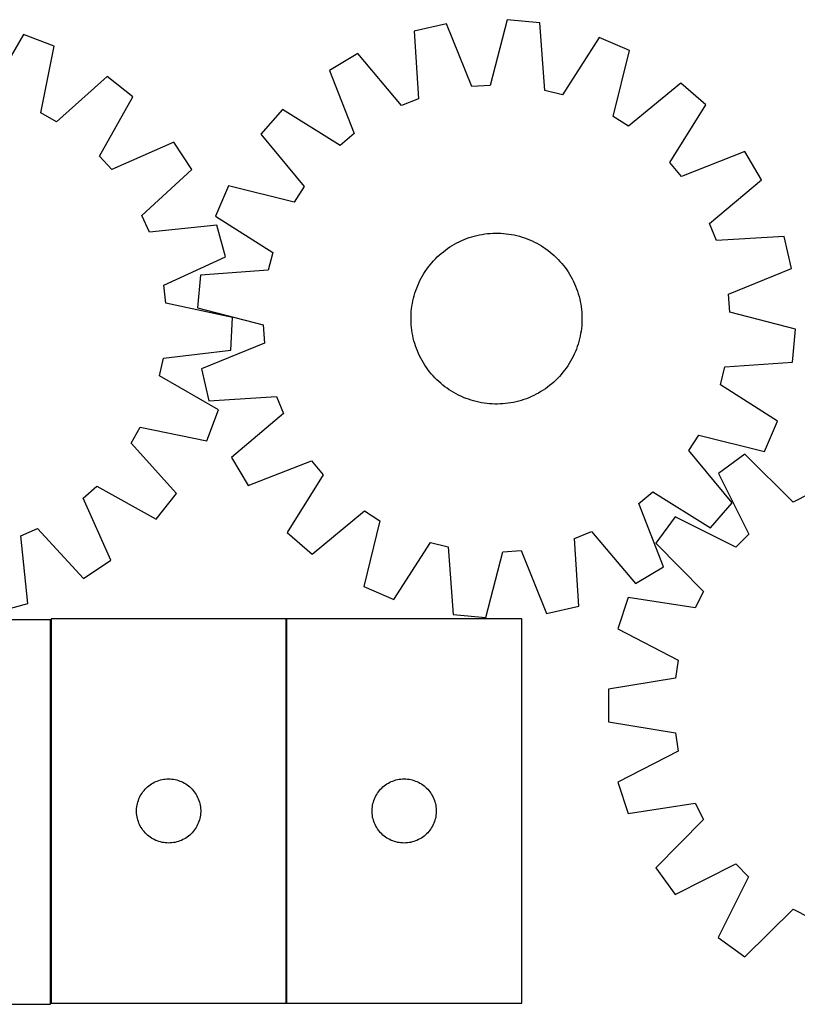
# Model space of a CAD drawing. Header units: millimetres. Extents: x 7 to 1493, y 7 to 467.
# Tile 2 of 5: x 382 to 746, y 7 to 467. Entities that reach past the tile are written whole.
import ezdxf

# ---------------------------------------------------------------- set-up
doc = ezdxf.new("R2010")
doc.units = ezdxf.units.MM
doc.layers.add('COMMON', color=5, linetype='CONTINUOUS', true_color=0x0000ff)
doc.layers.add('CUT', color=7, linetype='CONTINUOUS', true_color=0x000000)

msp = doc.modelspace()

# ---------------------------------------------------------------- linework, layer by layer
at = {"layer": 'COMMON'}
for p, q in [((396.886378, 186.537417), (396.886378, 7.025937)), ((507.08638, 7.025937), (507.08638, 187.025937))]:
    msp.add_line(p, q, dxfattribs=at)
at = {"layer": 'CUT'}
for p, q in [((581.936277, 465.520277), (566.932311, 462.112706)), ((593.892753, 436.092103), (581.936277, 465.520277)), ((610.412531, 467.409408), (602.448291, 436.659682)), ((625.735148, 466.01372), (610.412531, 467.409408)), ((628.012626, 434.331108), (625.735148, 466.01372)), ((566.932311, 462.112706), (568.860056, 430.406894)), ((384.019552, 460.445197), (368.130246, 432.940566)), ((398.412462, 455.006936), (384.019552, 460.445197)), ((653.401448, 459.010743), (636.324818, 432.227102)), ((667.542831, 452.948416), (653.401448, 459.010743)), ((392.143453, 423.867342), (398.412462, 455.006936)), ((659.918377, 422.112683), (667.542831, 452.948416)), ((540.433558, 451.51639), (527.216935, 443.639117)), ((560.898648, 427.223287), (540.433558, 451.51639)), ((527.216935, 443.639117), (538.847965, 414.080803)), ((423.202519, 440.867668), (399.591493, 419.619275)), ((435.210475, 431.247921), (423.202519, 440.867668)), ((602.448291, 436.659682), (593.892753, 436.092103)), ((636.324818, 432.227102), (628.012626, 434.331108)), ((691.691008, 437.738833), (667.173567, 417.543045)), ((703.2669, 427.603289), (691.691008, 437.738833)), ((419.62563, 403.569637), (435.210475, 431.247921)), ((568.860056, 430.406894), (560.898648, 427.223287)), ((505.289565, 425.372856), (495.154022, 413.796963)), ((532.260004, 408.592803), (505.289565, 425.372856)), ((686.486847, 400.63285), (703.2669, 427.603289)), ((399.591493, 419.619275), (392.143453, 423.867342)), ((667.173567, 417.543045), (659.918377, 422.112683)), ((495.154022, 413.796963), (515.349809, 389.279523)), ((538.847965, 414.080803), (532.260004, 408.592803)), ((454.417946, 410.140129), (425.396411, 397.227915)), ((462.865525, 397.280543), (454.417946, 410.140129)), ((721.533161, 405.675919), (691.974848, 394.044889)), ((729.410434, 392.459296), (721.533161, 405.675919)), ((425.396411, 397.227915), (419.62563, 403.569637)), ((439.490397, 375.772913), (462.865525, 397.280543)), ((691.974848, 394.044889), (686.486847, 400.63285)), ((705.117331, 371.994206), (729.410434, 392.459296)), ((479.944439, 389.648787), (473.882111, 375.507404)), ((510.780172, 382.024333), (479.944439, 389.648787)), ((515.349809, 389.279523), (510.780172, 382.024333)), ((443.019036, 367.958307), (439.490397, 375.772913)), ((473.882111, 375.507404), (500.665753, 358.430773)), ((474.61025, 371.270405), (443.019036, 367.958307)), ((478.670544, 356.429767), (474.61025, 371.270405)), ((708.300938, 364.032798), (705.117331, 371.994206)), ((589.094987, 364.0283), (590.25043, 364.522222)), ((590.25043, 364.522222), (591.420817, 364.979607)), ((591.420817, 364.979607), (592.604993, 365.400004)), ((592.604993, 365.400004), (593.80179, 365.782997)), ((593.80179, 365.782997), (595.010026, 366.12821)), ((595.010026, 366.12821), (596.22851, 366.4353)), ((596.22851, 366.4353), (597.456039, 366.703965)), ((597.456039, 366.703965), (598.6914, 366.93394)), ((598.6914, 366.93394), (599.933376, 367.124998)), ((599.933376, 367.124998), (601.18074, 367.27695)), ((601.18074, 367.27695), (602.432262, 367.389647)), ((602.432262, 367.389647), (603.686706, 367.462976)), ((603.686706, 367.462976), (604.942834, 367.496867)), ((604.942834, 367.496867), (606.199407, 367.491285)), ((606.199407, 367.491285), (607.455184, 367.446235)), ((607.455184, 367.446235), (608.708927, 367.361763)), ((608.708927, 367.361763), (609.959398, 367.237952)), ((609.959398, 367.237952), (611.205363, 367.074924)), ((611.205363, 367.074924), (612.445592, 366.872839)), ((612.445592, 366.872839), (613.678862, 366.631897)), ((613.678862, 366.631897), (614.903955, 366.352337)), ((614.903955, 366.352337), (616.119662, 366.034433)), ((616.119662, 366.034433), (617.324784, 365.6785)), ((617.324784, 365.6785), (618.518131, 365.284888)), ((618.518131, 365.284888), (619.698525, 364.853987)), ((619.698525, 364.853987), (620.864802, 364.386222)), ((620.864802, 364.386222), (622.015811, 363.882053)), ((740.00675, 365.960544), (708.300938, 364.032798)), ((743.414321, 350.956577), (740.00675, 365.960544)), ((580.522667, 358.827415), (581.518976, 359.593166)), ((581.518976, 359.593166), (582.538846, 360.327245)), ((582.538846, 360.327245), (583.58127, 361.028927)), ((583.58127, 361.028927), (584.645221, 361.69752)), ((584.645221, 361.69752), (585.729648, 362.332362)), ((585.729648, 362.332362), (586.83348, 362.932829)), ((586.83348, 362.932829), (587.955629, 363.498328)), ((587.955629, 363.498328), (589.094987, 364.0283)), ((622.015811, 363.882053), (623.150416, 363.34198)), ((623.150416, 363.34198), (624.267496, 362.766534)), ((624.267496, 362.766534), (625.36595, 362.156283)), ((625.36595, 362.156283), (626.444694, 361.511831)), ((626.444694, 361.511831), (627.502662, 360.833812)), ((627.502662, 360.833812), (628.538812, 360.122897)), ((628.538812, 360.122897), (629.55212, 359.379785)), ((449.793253, 343.198107), (478.670544, 356.429767)), ((500.665753, 358.430773), (498.561746, 350.118582)), ((575.928087, 354.551067), (576.79234, 355.463248)), ((576.79234, 355.463248), (577.684818, 356.347832)), ((577.684818, 356.347832), (578.604642, 357.203947)), ((578.604642, 357.203947), (579.550902, 358.030746)), ((579.550902, 358.030746), (580.522667, 358.827415)), ((629.55212, 359.379785), (630.541586, 358.605212)), ((630.541586, 358.605212), (631.506234, 357.799941)), ((631.506234, 357.799941), (632.445111, 356.964767)), ((632.445111, 356.964767), (633.357292, 356.100515)), ((633.357292, 356.100515), (634.241877, 355.208036)), ((634.241877, 355.208036), (635.097991, 354.288213)), ((572.059042, 349.608618), (572.769958, 350.644768)), ((572.769958, 350.644768), (573.513069, 351.658076)), ((573.513069, 351.658076), (574.287642, 352.647542)), ((574.287642, 352.647542), (575.092913, 353.61219)), ((575.092913, 353.61219), (575.928087, 354.551067)), ((635.097991, 354.288213), (635.92479, 353.341952)), ((635.92479, 353.341952), (636.721459, 352.370188)), ((636.721459, 352.370188), (637.48721, 351.373879)), ((637.48721, 351.373879), (638.221289, 350.354009)), ((638.221289, 350.354009), (638.922971, 349.311584)), ((713.986147, 339.000101), (743.414321, 350.956577)), ((466.879135, 347.841104), (465.483447, 332.518487)), ((498.561746, 350.118582), (466.879135, 347.841104)), ((569.550875, 345.256371), (570.126321, 346.373452)), ((570.126321, 346.373452), (570.736571, 347.471906)), ((570.736571, 347.471906), (571.381024, 348.55065)), ((571.381024, 348.55065), (572.059042, 349.608618)), ((638.922971, 349.311584), (639.591564, 348.247633)), ((639.591564, 348.247633), (640.226407, 347.163207)), ((640.226407, 347.163207), (640.826874, 346.059374)), ((640.826874, 346.059374), (641.392372, 344.937225)), ((450.734343, 334.675565), (449.793253, 343.198107)), ((567.607966, 340.624087), (568.038867, 341.804481)), ((568.038867, 341.804481), (568.506633, 342.970758)), ((568.506633, 342.970758), (569.010801, 344.121767)), ((569.010801, 344.121767), (569.550875, 345.256371)), ((641.392372, 344.937225), (641.922344, 343.797867)), ((641.922344, 343.797867), (642.416266, 342.642425)), ((642.416266, 342.642425), (642.873651, 341.472038)), ((642.873651, 341.472038), (643.294048, 340.287861)), ((566.260957, 335.784818), (566.540518, 337.009911)), ((566.540518, 337.009911), (566.858422, 338.225618)), ((566.858422, 338.225618), (567.214355, 339.43074)), ((567.214355, 339.43074), (567.607966, 340.624087)), ((643.294048, 340.287861), (643.677042, 339.091064)), ((643.677042, 339.091064), (644.022254, 337.882828)), ((644.022254, 337.882828), (644.329344, 336.664344)), ((644.329344, 336.664344), (644.598009, 335.436816)), ((714.553726, 330.444564), (713.986147, 339.000101)), ((481.802866, 328.063336), (450.734343, 334.675565)), ((465.483447, 332.518487), (496.233172, 324.554247)), ((565.531091, 330.814883), (565.654902, 332.065354)), ((565.654902, 332.065354), (565.817931, 333.311319)), ((565.817931, 333.311319), (566.020016, 334.551548)), ((566.020016, 334.551548), (566.260957, 335.784818)), ((644.598009, 335.436816), (644.827984, 334.201454)), ((644.827984, 334.201454), (645.019042, 332.959479)), ((645.019042, 332.959479), (645.170994, 331.712114)), ((481.078426, 312.69435), (481.802866, 328.063336)), ((565.395988, 327.04879), (565.40157, 328.305363)), ((565.40157, 328.305363), (565.446619, 329.56114)), ((565.446619, 329.56114), (565.531091, 330.814883)), ((645.170994, 331.712114), (645.283691, 330.460593)), ((645.283691, 330.460593), (645.357021, 329.206149)), ((645.357021, 329.206149), (645.390911, 327.950021)), ((645.390911, 327.950021), (645.385329, 326.693448)), ((745.303452, 322.480324), (714.553726, 330.444564)), ((496.233172, 324.554247), (496.800752, 315.998709)), ((565.429878, 325.792661), (565.395988, 327.04879)), ((565.503208, 324.538217), (565.429878, 325.792661)), ((565.615904, 323.286696), (565.503208, 324.538217)), ((565.767857, 322.039332), (565.615904, 323.286696)), ((645.131996, 322.933456), (644.968968, 321.687491)), ((645.255808, 324.183927), (645.131996, 322.933456)), ((645.34028, 325.43767), (645.255808, 324.183927)), ((645.385329, 326.693448), (645.34028, 325.43767)), ((565.958914, 320.797356), (565.767857, 322.039332)), ((566.188889, 319.561994), (565.958914, 320.797356)), ((566.457555, 318.334466), (566.188889, 319.561994)), ((566.764645, 317.115982), (566.457555, 318.334466)), ((644.525941, 319.213992), (644.246381, 317.988899)), ((644.766883, 320.447262), (644.525941, 319.213992)), ((644.968968, 321.687491), (644.766883, 320.447262)), ((743.907764, 307.157706), (745.303452, 322.480324)), ((496.800752, 315.998709), (467.372577, 304.042233)), ((567.109857, 315.907746), (566.764645, 317.115982)), ((567.49285, 314.710949), (567.109857, 315.907746)), ((567.913247, 313.526773), (567.49285, 314.710949)), ((568.370632, 312.356386), (567.913247, 313.526773)), ((643.178932, 314.374724), (642.748031, 313.194329)), ((643.572544, 315.56807), (643.178932, 314.374724)), ((643.928477, 316.773192), (643.572544, 315.56807)), ((644.246381, 317.988899), (643.928477, 316.773192)), ((447.787102, 300.637636), (449.525683, 309.033868)), ((449.525683, 309.033868), (481.078426, 312.69435)), ((568.864555, 311.200943), (568.370632, 312.356386)), ((569.394527, 310.061585), (568.864555, 311.200943)), ((569.960025, 308.939436), (569.394527, 310.061585)), ((570.560492, 307.835604), (569.960025, 308.939436)), ((641.236024, 309.742439), (640.660578, 308.625358)), ((641.776097, 310.877043), (641.236024, 309.742439)), ((642.280266, 312.028052), (641.776097, 310.877043)), ((642.748031, 313.194329), (642.280266, 312.028052)), ((571.195335, 306.751177), (570.560492, 307.835604)), ((571.863927, 305.687226), (571.195335, 306.751177)), ((572.565609, 304.644801), (571.863927, 305.687226)), ((573.299688, 303.624931), (572.565609, 304.644801)), ((638.016941, 304.354043), (637.27383, 303.340735)), ((638.727856, 305.390192), (638.016941, 304.354043)), ((639.405875, 306.448161), (638.727856, 305.390192)), ((640.050328, 307.526904), (639.405875, 306.448161)), ((640.660578, 308.625358), (640.050328, 307.526904)), ((710.121146, 296.568037), (712.225153, 304.880228)), ((712.225153, 304.880228), (743.907764, 307.157706)), ((475.291733, 284.748331), (447.787102, 300.637636)), ((467.372577, 304.042233), (470.780148, 289.038267)), ((574.06544, 302.628623), (573.299688, 303.624931)), ((574.862108, 301.656858), (574.06544, 302.628623)), ((575.688908, 300.710597), (574.862108, 301.656858)), ((576.545022, 299.790774), (575.688908, 300.710597)), ((577.429606, 298.898295), (576.545022, 299.790774)), ((634.858812, 300.447743), (633.994559, 299.535562)), ((635.693985, 301.386621), (634.858812, 300.447743)), ((636.499256, 302.351269), (635.693985, 301.386621)), ((637.27383, 303.340735), (636.499256, 302.351269)), ((578.341787, 298.034043), (577.429606, 298.898295)), ((579.280665, 297.198869), (578.341787, 298.034043)), ((580.245313, 296.393598), (579.280665, 297.198869)), ((581.234779, 295.619025), (580.245313, 296.393598)), ((582.248087, 294.875914), (581.234779, 295.619025)), ((629.267923, 295.405644), (628.248053, 294.671565)), ((630.264232, 296.171396), (629.267923, 295.405644)), ((631.235996, 296.968064), (630.264232, 296.171396)), ((632.182257, 297.794864), (631.235996, 296.968064)), ((633.10208, 298.650978), (632.182257, 297.794864)), ((633.994559, 299.535562), (633.10208, 298.650978)), ((736.904787, 279.491407), (710.121146, 296.568037)), ((470.780148, 289.038267), (502.485961, 290.966012)), ((502.485961, 290.966012), (505.669567, 283.004604)), ((583.284236, 294.164998), (582.248087, 294.875914)), ((584.342205, 293.486979), (583.284236, 294.164998)), ((585.420948, 292.842527), (584.342205, 293.486979)), ((586.519402, 292.232277), (585.420948, 292.842527)), ((587.636483, 291.656831), (586.519402, 292.232277)), ((588.771087, 291.116757), (587.636483, 291.656831)), ((589.922096, 290.612589), (588.771087, 291.116757)), ((591.088373, 290.144823), (589.922096, 290.612589)), ((620.536469, 290.476588), (619.366082, 290.019203)), ((621.691911, 290.970511), (620.536469, 290.476588)), ((622.831269, 291.500482), (621.691911, 290.970511)), ((623.953418, 292.065981), (622.831269, 291.500482)), ((625.057251, 292.666448), (623.953418, 292.065981)), ((626.141677, 293.301291), (625.057251, 292.666448)), ((627.205628, 293.969883), (626.141677, 293.301291)), ((628.248053, 294.671565), (627.205628, 293.969883)), ((592.268768, 289.713922), (591.088373, 290.144823)), ((593.462115, 289.320311), (592.268768, 289.713922)), ((594.667236, 288.964377), (593.462115, 289.320311)), ((595.882944, 288.646474), (594.667236, 288.964377)), ((597.108037, 288.366913), (595.882944, 288.646474)), ((598.341306, 288.125971), (597.108037, 288.366913)), ((599.581535, 287.923887), (598.341306, 288.125971)), ((600.8275, 287.760858), (599.581535, 287.923887)), ((602.077971, 287.637047), (600.8275, 287.760858)), ((603.331714, 287.552575), (602.077971, 287.637047)), ((604.587492, 287.507526), (603.331714, 287.552575)), ((605.844065, 287.501943), (604.587492, 287.507526)), ((607.100193, 287.535834), (605.844065, 287.501943)), ((608.354637, 287.609164), (607.100193, 287.535834)), ((609.606159, 287.72186), (608.354637, 287.609164)), ((610.853523, 287.873812), (609.606159, 287.72186)), ((612.095498, 288.06487), (610.853523, 287.873812)), ((613.33086, 288.294845), (612.095498, 288.06487)), ((614.558388, 288.563511), (613.33086, 288.294845)), ((615.776872, 288.870601), (614.558388, 288.563511)), ((616.985109, 289.215813), (615.776872, 288.870601)), ((618.181905, 289.598806), (616.985109, 289.215813)), ((619.366082, 290.019203), (618.181905, 289.598806)), ((469.853471, 270.355421), (475.291733, 284.748331)), ((505.669567, 283.004604), (481.376464, 262.539514)), ((434.465811, 269.176389), (438.713878, 276.624429)), ((438.713878, 276.624429), (469.853471, 270.355421)), ((730.84246, 265.350023), (736.904787, 279.491407)), ((695.437089, 265.719288), (700.006727, 272.974478)), ((700.006727, 272.974478), (730.84246, 265.350023)), ((455.714204, 245.565363), (434.465811, 269.176389)), ((715.632877, 241.201847), (695.437089, 265.719288)), ((721.638367, 263.966099), (709.186751, 254.927969)), ((744.212758, 241.619474), (721.638367, 263.966099)), ((481.376464, 262.539514), (489.253738, 249.322891)), ((489.253738, 249.322891), (518.812051, 260.953921)), ((518.812051, 260.953921), (524.300051, 254.36596)), ((524.300051, 254.36596), (507.519998, 227.395521)), ((709.186751, 254.927969), (723.438415, 226.540211)), ((412.07445, 243.371471), (418.416173, 249.142252)), ((418.416173, 249.142252), (446.094456, 233.557408)), ((446.094456, 233.557408), (455.714204, 245.565363)), ((671.938934, 240.918007), (678.526894, 246.406007)), ((678.526894, 246.406007), (705.497333, 229.625954)), ((751.854293, 245.50873), (744.212758, 241.619474)), ((424.986665, 214.349936), (412.07445, 243.371471)), ((683.569963, 211.359693), (671.938934, 240.918007)), ((705.497333, 229.625954), (715.632877, 241.201847)), ((519.095891, 217.259977), (543.613332, 237.455765)), ((543.613332, 237.455765), (550.868522, 232.886128)), ((550.868522, 232.886128), (543.244067, 202.050394)), ((688.997721, 234.756978), (679.948465, 222.313445)), ((717.372729, 220.479945), (688.997721, 234.756978)), ((382.804843, 225.748846), (390.619449, 229.277485)), ((390.619449, 229.277485), (412.127079, 205.902357)), ((507.519998, 227.395521), (519.095891, 217.259977)), ((641.926842, 224.591917), (649.88825, 227.775523)), ((649.88825, 227.775523), (670.353341, 203.48242)), ((723.438415, 226.540211), (717.372729, 220.479945)), ((386.116941, 194.157632), (382.804843, 225.748846)), ((557.385451, 195.988067), (574.462081, 222.771708)), ((574.462081, 222.771708), (582.774272, 220.667702)), ((643.854588, 192.886104), (641.926842, 224.591917)), ((679.948465, 222.313445), (702.274903, 199.719088)), ((582.774272, 220.667702), (585.051751, 188.985091)), ((600.374368, 187.589403), (608.338608, 218.339128)), ((608.338608, 218.339128), (616.894146, 218.906707)), ((616.894146, 218.906707), (628.850621, 189.478533)), ((412.127079, 205.902357), (424.986665, 214.349936)), ((670.353341, 203.48242), (683.569963, 211.359693)), ((543.244067, 202.050394), (557.385451, 195.988067)), ((702.274903, 199.719088), (698.378818, 192.081033)), ((371.276302, 190.097338), (386.116941, 194.157632)), ((666.980736, 196.890938), (662.219646, 182.260061)), ((698.378818, 192.081033), (666.980736, 196.890938)), ((585.051751, 188.985091), (600.374368, 187.589403)), ((628.850621, 189.478533), (643.854588, 192.886104)), ((396.786378, 186.537417), (286.786378, 186.537417)), ((396.786378, 6.537417), (396.786378, 186.537417)), ((396.986379, 187.025937), (396.986379, 7.025937)), ((506.986379, 187.025937), (396.986379, 187.025937)), ((506.986379, 7.025937), (506.986379, 187.025937)), ((617.18638, 187.025937), (507.18638, 187.025937)), ((507.18638, 187.025937), (507.18638, 7.025937)), ((617.18638, 7.025937), (617.18638, 187.025937)), ((662.219646, 182.260061), (690.43539, 167.6708)), ((690.43539, 167.6708), (689.090282, 159.202621)), ((689.090282, 159.202621), (657.742589, 154.074572)), ((657.742589, 154.074572), (657.735713, 138.688523)), ((657.735713, 138.688523), (689.07881, 133.532456)), ((689.07881, 133.532456), (690.416348, 125.063078)), ((690.416348, 125.063078), (662.187574, 110.499044)), ((445.279972, 110.443243), (445.979571, 110.770691)), ((445.979571, 110.770691), (446.695098, 111.061689)), ((446.695098, 111.061689), (447.424657, 111.315468)), ((447.424657, 111.315468), (448.166313, 111.531353)), ((448.166313, 111.531353), (448.918098, 111.708772)), ((448.918098, 111.708772), (449.678021, 111.847256)), ((449.678021, 111.847256), (450.444064, 111.946435)), ((450.444064, 111.946435), (451.214198, 112.006048)), ((451.214198, 112.006048), (451.986379, 112.025937)), ((451.986379, 112.025937), (452.758561, 112.006048)), ((452.758561, 112.006048), (453.528694, 111.946435)), ((453.528694, 111.946435), (454.294738, 111.847256)), ((454.294738, 111.847256), (455.05466, 111.708772)), ((455.05466, 111.708772), (455.806446, 111.531353)), ((455.806446, 111.531353), (456.548102, 111.315468)), ((456.548102, 111.315468), (457.277661, 111.061689)), ((457.277661, 111.061689), (457.993188, 110.770691)), ((457.993188, 110.770691), (458.692786, 110.443243)), ((555.479973, 110.443243), (556.179572, 110.770691)), ((556.179572, 110.770691), (556.895099, 111.061689)), ((556.895099, 111.061689), (557.624658, 111.315468)), ((557.624658, 111.315468), (558.366314, 111.531353)), ((558.366314, 111.531353), (559.118099, 111.708772)), ((559.118099, 111.708772), (559.878022, 111.847256)), ((559.878022, 111.847256), (560.644065, 111.946435)), ((560.644065, 111.946435), (561.414199, 112.006048)), ((561.414199, 112.006048), (562.18638, 112.025937)), ((562.18638, 112.025937), (562.958562, 112.006048)), ((562.958562, 112.006048), (563.728695, 111.946435)), ((563.728695, 111.946435), (564.494739, 111.847256)), ((564.494739, 111.847256), (565.254661, 111.708772)), ((565.254661, 111.708772), (566.006447, 111.531353)), ((566.006447, 111.531353), (566.748103, 111.315468)), ((566.748103, 111.315468), (567.477662, 111.061689)), ((567.477662, 111.061689), (568.193189, 110.770691)), ((568.193189, 110.770691), (568.892787, 110.443243)), ((439.541224, 105.399593), (439.988791, 106.029151)), ((439.988791, 106.029151), (440.468173, 106.634835)), ((440.468173, 106.634835), (440.978099, 107.215037)), ((440.978099, 107.215037), (441.517217, 107.76822)), ((441.517217, 107.76822), (442.084097, 108.292916)), ((442.084097, 108.292916), (442.677237, 108.787734)), ((442.677237, 108.787734), (443.295063, 109.251362)), ((443.295063, 109.251362), (443.935936, 109.682571)), ((443.935936, 109.682571), (444.598158, 110.080216)), ((444.598158, 110.080216), (445.279972, 110.443243)), ((458.692786, 110.443243), (459.3746, 110.080216)), ((459.3746, 110.080216), (460.036822, 109.682571)), ((460.036822, 109.682571), (460.677696, 109.251362)), ((460.677696, 109.251362), (461.295522, 108.787734)), ((461.295522, 108.787734), (461.888661, 108.292916)), ((461.888661, 108.292916), (462.455542, 107.76822)), ((462.455542, 107.76822), (462.99466, 107.215037)), ((462.99466, 107.215037), (463.504586, 106.634835)), ((463.504586, 106.634835), (463.983968, 106.029151)), ((463.983968, 106.029151), (464.431535, 105.399593)), ((549.741225, 105.399593), (550.188792, 106.029151)), ((550.188792, 106.029151), (550.668174, 106.634835)), ((550.668174, 106.634835), (551.1781, 107.215037)), ((551.1781, 107.215037), (551.717218, 107.76822)), ((551.717218, 107.76822), (552.284098, 108.292916)), ((552.284098, 108.292916), (552.877238, 108.787734)), ((552.877238, 108.787734), (553.495064, 109.251362)), ((553.495064, 109.251362), (554.135937, 109.682571)), ((554.135937, 109.682571), (554.798159, 110.080216)), ((554.798159, 110.080216), (555.479973, 110.443243)), ((568.892787, 110.443243), (569.574601, 110.080216)), ((569.574601, 110.080216), (570.236823, 109.682571)), ((570.236823, 109.682571), (570.877697, 109.251362)), ((570.877697, 109.251362), (571.495523, 108.787734)), ((571.495523, 108.787734), (572.088662, 108.292916)), ((572.088662, 108.292916), (572.655543, 107.76822)), ((572.655543, 107.76822), (573.194661, 107.215037)), ((573.194661, 107.215037), (573.704587, 106.634835)), ((573.704587, 106.634835), (574.183969, 106.029151)), ((574.183969, 106.029151), (574.631536, 105.399593)), ((662.187574, 110.499044), (666.935585, 95.863917)), ((437.584131, 101.218222), (437.819041, 101.954073)), ((437.819041, 101.954073), (438.09152, 102.676856)), ((438.09152, 102.676856), (438.400845, 103.384653)), ((438.400845, 103.384653), (438.746197, 104.075588)), ((438.746197, 104.075588), (439.12666, 104.747829)), ((439.12666, 104.747829), (439.541224, 105.399593)), ((464.431535, 105.399593), (464.846099, 104.747829)), ((464.846099, 104.747829), (465.226561, 104.075588)), ((465.226561, 104.075588), (465.571913, 103.384653)), ((465.571913, 103.384653), (465.881239, 102.676856)), ((465.881239, 102.676856), (466.153718, 101.954073)), ((466.153718, 101.954073), (466.388627, 101.218222)), ((547.784132, 101.218222), (548.019042, 101.954073)), ((548.019042, 101.954073), (548.291521, 102.676856)), ((548.291521, 102.676856), (548.600846, 103.384653)), ((548.600846, 103.384653), (548.946198, 104.075588)), ((548.946198, 104.075588), (549.326661, 104.747829)), ((549.326661, 104.747829), (549.741225, 105.399593)), ((574.631536, 105.399593), (575.0461, 104.747829)), ((575.0461, 104.747829), (575.426562, 104.075588)), ((575.426562, 104.075588), (575.771914, 103.384653)), ((575.771914, 103.384653), (576.08124, 102.676856)), ((576.08124, 102.676856), (576.353719, 101.954073)), ((576.353719, 101.954073), (576.588628, 101.218222)), ((436.991352, 97.412156), (437.031116, 98.183569)), ((436.991352, 96.639718), (436.991352, 97.412156)), ((437.031116, 98.183569), (437.110539, 98.951912)), ((437.110539, 98.951912), (437.22941, 99.715149)), ((437.22941, 99.715149), (437.387414, 100.471253)), ((437.387414, 100.471253), (437.584131, 101.218222)), ((466.388627, 101.218222), (466.585345, 100.471253)), ((466.585345, 100.471253), (466.743349, 99.715149)), ((466.743349, 99.715149), (466.862219, 98.951912)), ((466.862219, 98.951912), (466.941642, 98.183569)), ((466.941642, 98.183569), (466.981406, 97.412156)), ((466.981406, 97.412156), (466.981406, 96.639718)), ((547.191353, 97.412156), (547.231117, 98.183569)), ((547.191353, 96.639718), (547.191353, 97.412156)), ((547.231117, 98.183569), (547.31054, 98.951912)), ((547.31054, 98.951912), (547.429411, 99.715149)), ((547.429411, 99.715149), (547.587415, 100.471253)), ((547.587415, 100.471253), (547.784132, 101.218222)), ((576.588628, 101.218222), (576.785346, 100.471253)), ((576.785346, 100.471253), (576.94335, 99.715149)), ((576.94335, 99.715149), (577.06222, 98.951912)), ((577.06222, 98.951912), (577.141643, 98.183569)), ((577.141643, 98.183569), (577.181407, 97.412156)), ((577.181407, 97.412156), (577.181407, 96.639718)), ((666.935585, 95.863917), (698.337954, 100.645755)), ((698.337954, 100.645755), (702.227209, 93.00422)), ((437.031116, 95.868305), (436.991352, 96.639718)), ((437.110539, 95.099962), (437.031116, 95.868305)), ((437.22941, 94.336726), (437.110539, 95.099962)), ((437.387414, 93.580621), (437.22941, 94.336726)), ((437.584131, 92.833653), (437.387414, 93.580621)), ((437.819041, 92.097801), (437.584131, 92.833653)), ((466.388627, 92.833653), (466.153718, 92.097801)), ((466.585345, 93.580621), (466.388627, 92.833653)), ((466.743349, 94.336726), (466.585345, 93.580621)), ((466.862219, 95.099962), (466.743349, 94.336726)), ((466.941642, 95.868305), (466.862219, 95.099962)), ((466.981406, 96.639718), (466.941642, 95.868305)), ((547.231117, 95.868305), (547.191353, 96.639718)), ((547.31054, 95.099962), (547.231117, 95.868305)), ((547.429411, 94.336726), (547.31054, 95.099962)), ((547.587415, 93.580621), (547.429411, 94.336726)), ((547.784132, 92.833653), (547.587415, 93.580621)), ((548.019042, 92.097801), (547.784132, 92.833653)), ((576.588628, 92.833653), (576.353719, 92.097801)), ((576.785346, 93.580621), (576.588628, 92.833653)), ((576.94335, 94.336726), (576.785346, 93.580621)), ((577.06222, 95.099962), (576.94335, 94.336726)), ((577.141643, 95.868305), (577.06222, 95.099962)), ((577.181407, 96.639718), (577.141643, 95.868305)), ((702.227209, 93.00422), (679.880585, 70.429829)), ((438.09152, 91.375019), (437.819041, 92.097801)), ((438.400845, 90.667221), (438.09152, 91.375019)), ((438.746197, 89.976286), (438.400845, 90.667221)), ((439.12666, 89.304045), (438.746197, 89.976286)), ((439.541224, 88.652281), (439.12666, 89.304045)), ((439.988791, 88.022723), (439.541224, 88.652281)), ((440.468173, 87.417039), (439.988791, 88.022723)), ((463.983968, 88.022723), (463.504586, 87.417039)), ((464.431535, 88.652281), (463.983968, 88.022723)), ((464.846099, 89.304045), (464.431535, 88.652281)), ((465.226561, 89.976286), (464.846099, 89.304045)), ((465.571913, 90.667221), (465.226561, 89.976286)), ((465.881239, 91.375019), (465.571913, 90.667221)), ((466.153718, 92.097801), (465.881239, 91.375019)), ((548.291521, 91.375019), (548.019042, 92.097801)), ((548.600846, 90.667221), (548.291521, 91.375019)), ((548.946198, 89.976286), (548.600846, 90.667221)), ((549.326661, 89.304045), (548.946198, 89.976286)), ((549.741225, 88.652281), (549.326661, 89.304045)), ((550.188792, 88.022723), (549.741225, 88.652281)), ((550.668174, 87.417039), (550.188792, 88.022723)), ((574.183969, 88.022723), (573.704587, 87.417039)), ((574.631536, 88.652281), (574.183969, 88.022723)), ((575.0461, 89.304045), (574.631536, 88.652281)), ((575.426562, 89.976286), (575.0461, 89.304045)), ((575.771914, 90.667221), (575.426562, 89.976286)), ((576.08124, 91.375019), (575.771914, 90.667221)), ((576.353719, 92.097801), (576.08124, 91.375019)), ((440.978099, 86.836837), (440.468173, 87.417039)), ((441.517217, 86.283654), (440.978099, 86.836837)), ((442.084097, 85.758958), (441.517217, 86.283654)), ((442.677237, 85.26414), (442.084097, 85.758958)), ((443.295063, 84.800512), (442.677237, 85.26414)), ((443.935936, 84.369304), (443.295063, 84.800512)), ((444.598158, 83.971659), (443.935936, 84.369304)), ((445.279972, 83.608631), (444.598158, 83.971659)), ((445.979571, 83.281184), (445.279972, 83.608631)), ((446.695098, 82.990185), (445.979571, 83.281184)), ((447.424657, 82.736406), (446.695098, 82.990185)), ((457.277661, 82.990185), (456.548102, 82.736406)), ((457.993188, 83.281184), (457.277661, 82.990185)), ((458.692786, 83.608631), (457.993188, 83.281184)), ((459.3746, 83.971659), (458.692786, 83.608631)), ((460.036822, 84.369304), (459.3746, 83.971659)), ((460.677696, 84.800512), (460.036822, 84.369304)), ((461.295522, 85.26414), (460.677696, 84.800512)), ((461.888661, 85.758958), (461.295522, 85.26414)), ((462.455542, 86.283654), (461.888661, 85.758958)), ((462.99466, 86.836837), (462.455542, 86.283654)), ((463.504586, 87.417039), (462.99466, 86.836837)), ((551.1781, 86.836837), (550.668174, 87.417039)), ((551.717218, 86.283654), (551.1781, 86.836837)), ((552.284098, 85.758958), (551.717218, 86.283654)), ((552.877238, 85.26414), (552.284098, 85.758958)), ((553.495064, 84.800512), (552.877238, 85.26414)), ((554.135937, 84.369304), (553.495064, 84.800512)), ((554.798159, 83.971659), (554.135937, 84.369304)), ((555.479973, 83.608631), (554.798159, 83.971659)), ((556.179572, 83.281184), (555.479973, 83.608631)), ((556.895099, 82.990185), (556.179572, 83.281184)), ((557.624658, 82.736406), (556.895099, 82.990185)), ((567.477662, 82.990185), (566.748103, 82.736406)), ((568.193189, 83.281184), (567.477662, 82.990185)), ((568.892787, 83.608631), (568.193189, 83.281184)), ((569.574601, 83.971659), (568.892787, 83.608631)), ((570.236823, 84.369304), (569.574601, 83.971659)), ((570.877697, 84.800512), (570.236823, 84.369304)), ((571.495523, 85.26414), (570.877697, 84.800512)), ((572.088662, 85.758958), (571.495523, 85.26414)), ((572.655543, 86.283654), (572.088662, 85.758958)), ((573.194661, 86.836837), (572.655543, 86.283654)), ((573.704587, 87.417039), (573.194661, 86.836837)), ((448.166313, 82.520521), (447.424657, 82.736406)), ((448.918098, 82.343102), (448.166313, 82.520521)), ((449.678021, 82.204619), (448.918098, 82.343102)), ((450.444064, 82.105439), (449.678021, 82.204619)), ((451.214198, 82.045826), (450.444064, 82.105439)), ((451.986379, 82.025937), (451.214198, 82.045826)), ((452.758561, 82.045826), (451.986379, 82.025937)), ((453.528694, 82.105439), (452.758561, 82.045826)), ((454.294738, 82.204619), (453.528694, 82.105439)), ((455.05466, 82.343102), (454.294738, 82.204619)), ((455.806446, 82.520521), (455.05466, 82.343102)), ((456.548102, 82.736406), (455.806446, 82.520521)), ((558.366314, 82.520521), (557.624658, 82.736406)), ((559.118099, 82.343102), (558.366314, 82.520521)), ((559.878022, 82.204619), (559.118099, 82.343102)), ((560.644065, 82.105439), (559.878022, 82.204619)), ((561.414199, 82.045826), (560.644065, 82.105439)), ((562.18638, 82.025937), (561.414199, 82.045826)), ((562.958562, 82.045826), (562.18638, 82.025937)), ((563.728695, 82.105439), (562.958562, 82.045826)), ((564.494739, 82.204619), (563.728695, 82.105439)), ((565.254661, 82.343102), (564.494739, 82.204619)), ((566.006447, 82.520521), (565.254661, 82.343102)), ((566.748103, 82.736406), (566.006447, 82.520521)), ((679.880585, 70.429829), (688.918714, 57.978213)), ((688.918714, 57.978213), (717.306472, 72.229877)), ((717.306472, 72.229877), (723.366739, 66.164191)), ((723.366739, 66.164191), (709.089706, 37.789183)), ((721.533239, 28.739927), (744.127595, 51.066365)), ((744.127595, 51.066365), (751.765651, 47.17028)), ((709.089706, 37.789183), (721.533239, 28.739927)), ((286.786378, 6.537417), (396.786378, 6.537417)), ((396.986379, 7.025937), (506.986379, 7.025937)), ((507.18638, 7.025937), (617.18638, 7.025937))]:
    msp.add_line(p, q, dxfattribs=at)

doc.saveas('drawing.dxf')
